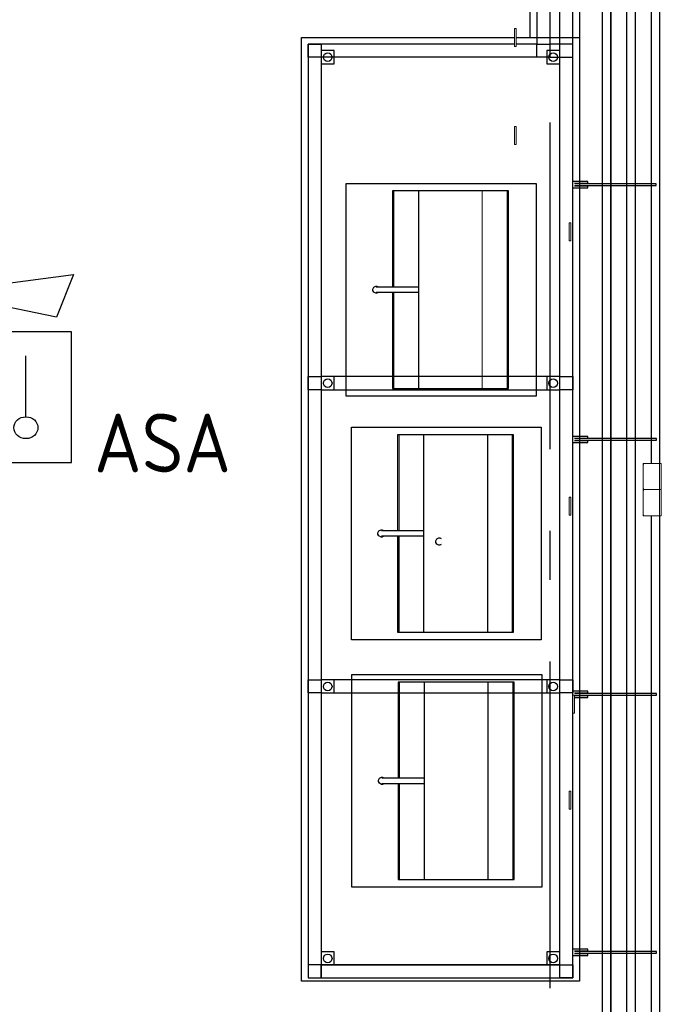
# Model space of a CAD drawing. Header units: millimetres. Extents: x -285236 to 84130, y -470 to 79511.
# Tile 121 of 192: x 8336 to 10299, y 35663 to 38677. Entities that reach past the tile are written whole.
import ezdxf
from ezdxf.enums import TextEntityAlignment as Align

# ---------------------------------------------------------------- set-up
doc = ezdxf.new("R2010")
doc.units = ezdxf.units.MM
doc.linetypes.add('NLRS_stramien', pattern=[1650, 1000, -250, 150, -250])
doc.layers.add('EL6511--', color=3, linetype='Continuous')
doc.layers.add('XREF', color=254, linetype='Continuous')
doc.styles.add('STABICAD-018', font='ISOCP.SHX', dxfattribs={"height": 180})

# ---------------------------------------------------------------- blocks, each defined once
blk = doc.blocks.new('VB655IS2')
at = {"color": 0, "linetype": 'Continuous'}
blk.add_lwpolyline([(-1.667, 2.333), (-1.667, 3.909), (-0.89, 3.909), (-0.89, 2.333)], close=True, dxfattribs=at)
blk.add_lwpolyline([(-0.89, 3.371), (2.061, 3.756), (1.543, 2.449), (-0.89, 2.948)], dxfattribs=at)
blk = doc.blocks.new('*U140')
at = {"color": 0, "linetype": 'Continuous'}
for p, q in [((-2, 2), (-2, -2)), ((2, 2), (-2, 2)), ((2, -2), (2, 2)), ((0.605, -0.604), (0.605, 1.267)), ((-2, -2), (2, -2))]:
    blk.add_line(p, q, dxfattribs=at)
blk.add_lwpolyline([(-0.748, 1.188), (-1.011, 0.35, 0.457698), (-0.759, -0.056, -0.462378), (-0.514, -0.46), (-0.78, -1.266)], format="xyb", dxfattribs=at)
blk.add_ellipse((0.605, -0.933), major_axis=(0.367, 0), ratio=0.909091, dxfattribs=at)
at = {"color": 0, "linetype": 'Continuous', "lineweight": 100}
blk.add_blockref('VB655IS2', (0, 0), dxfattribs=at)
at = {"color": 0, "linetype": 'Continuous', "style": 'STABICAD-018'}
for tag, p in [('CODING1', (0.435, 11.731)), ('CODING2', (0.709, 9.271)), ('ARTICLECODE', (2.213, 7.029)), ('FIREPROTECTION_PANEL', (2.213, 4.719)), ('FIREPROTECTION_ZONE', (1.704, 2.423)), ('FIREPROTECTION_HARDWARENUMBER', (13.458, 0.267))]:
    blk.add_attdef(tag, text='', height=1.8, dxfattribs=at).set_placement(p, align=Align.MIDDLE)
blk.add_attdef('TEXT1', (3.529, -3.381), '', height=1.8, dxfattribs=at)

msp = doc.modelspace()

# ---------------------------------------------------------------- linework, layer by layer
at = {"layer": 'XREF', "linetype": 'NLRS_stramien'}
msp.add_line((9957.8696, 77962.7572), (9957.8696, 8370.0218), dxfattribs=at)
at = {"layer": 'XREF'}
for p, q in [((10268.3725, 37319.185), (10268.3725, 40622.6047)), ((10293.243, 40622.6047), (10293.243, 37319.185)), ((10293.5952, 40622.6047), (10293.5952, 37319.185)), ((10047.8696, 39967.7708), (10047.8696, 35733.6047)), ((9897.8696, 38622.6047), (10047.8696, 38622.6047)), ((9556.6668, 37547.965), (9556.6668, 38152.8545)), ((9826.9802, 38152.8545), (9826.9802, 37548.4454)), ((9426.5191, 37859.7154), (9556.6668, 37859.7154)), ((9556.6668, 37841.7304), (9426.5191, 37841.7304)), ((9476.2409, 37841.7304), (9476.2409, 37547.965)), ((9480.4739, 37547.965), (9480.4739, 37841.7304)), ((9572.2966, 36801.9752), (9572.2966, 37406.8647)), ((9766.4373, 37406.8647), (9766.4373, 36802.4555)), ((9842.61, 37406.8647), (9842.61, 36802.4555)), ((10268.3725, 34258.5919), (10268.3725, 37158.5919)), ((10268.4591, 34258.5919), (10268.4591, 37158.5919)), ((10293.243, 37158.5919), (10293.243, 34258.5919)), ((10293.5952, 37158.5919), (10293.5952, 34258.5919)), ((9442.1489, 37113.7255), (9572.2966, 37113.7255)), ((9572.2966, 37095.7406), (9442.1489, 37095.7406)), ((9491.8707, 37095.7406), (9491.8707, 36801.9752)), ((9496.1037, 36801.9752), (9496.1037, 37095.7406)), ((9497.7374, 36356.4961), (9497.7374, 36649.6352)), ((9573.9303, 36044.7457), (9573.9303, 36649.6352)), ((9768.0711, 36649.6352), (9768.0711, 36045.226)), ((9844.2437, 36649.6352), (9844.2437, 36045.226)), ((9443.7826, 36356.4961), (9573.9303, 36356.4961)), ((9573.9303, 36338.5111), (9443.7826, 36338.5111)), ((9493.5045, 36338.5111), (9493.5045, 36044.7457)), ((9497.7374, 36044.7457), (9497.7374, 36338.5111))]:
    msp.add_line(p, q, dxfattribs=at)
at = {"layer": 'XREF', "lineweight": 18}
for p, q in [((9849.4903, 38595.1047), (9849.4903, 38650.1047)), ((9854.4903, 38650.1047), (9849.4903, 38650.1047)), ((9854.4903, 38650.1047), (9854.4903, 38595.1047)), ((9854.4903, 38595.1047), (9849.4903, 38595.1047)), ((9849.4903, 38295.1047), (9849.4903, 38350.1047)), ((9854.4903, 38350.1047), (9849.4903, 38350.1047)), ((9854.4903, 38350.1047), (9854.4903, 38295.1047)), ((9854.4903, 38295.1047), (9849.4903, 38295.1047)), ((9480.4739, 37859.7154), (9480.4739, 38152.8545)), ((9750.8075, 38152.8545), (9750.8075, 37548.4454)), ((10016.7307, 38000.4691), (10016.7307, 38055.4691)), ((10021.7307, 38055.4691), (10016.7307, 38055.4691)), ((10021.7307, 38055.4691), (10021.7307, 38000.4691)), ((10021.7307, 38000.4691), (10016.7307, 38000.4691)), ((9480.4739, 37552.8254), (9480.4739, 37548.4454)), ((9556.6668, 37552.8254), (9556.6668, 37548.4454)), ((9496.1037, 37113.7255), (9496.1037, 37406.8647)), ((10016.7307, 37160.4691), (10016.7307, 37215.4691)), ((10021.7307, 37215.4691), (10016.7307, 37215.4691)), ((10021.7307, 37215.4691), (10021.7307, 37160.4691)), ((10021.7307, 37160.4691), (10016.7307, 37160.4691)), ((9496.1037, 36806.8356), (9496.1037, 36802.4555)), ((9572.2966, 36806.8356), (9572.2966, 36802.4555)), ((10028.3269, 36554.7623), (10028.3269, 36609.7623)), ((10033.3269, 36609.7623), (10028.3269, 36609.7623)), ((10033.3269, 36609.7623), (10033.3269, 36554.7623)), ((10033.3269, 36554.7623), (10028.3269, 36554.7623)), ((10016.7307, 36260.4691), (10016.7307, 36315.4691)), ((10021.7307, 36315.4691), (10016.7307, 36315.4691)), ((10021.7307, 36315.4691), (10021.7307, 36260.4691)), ((10021.7307, 36260.4691), (10016.7307, 36260.4691)), ((9497.7374, 36049.6061), (9497.7374, 36045.226)), ((9573.9303, 36049.6061), (9573.9303, 36045.226))]:
    msp.add_line(p, q, dxfattribs=at)
at = {"layer": 'XREF', "lineweight": 9}
for p, q in [((10293.5952, 37318.5919), (10243.5952, 37318.5919)), ((10243.5952, 37318.5919), (10243.5952, 37238.5919)), ((10245.5952, 37316.5919), (10243.5952, 37316.5919)), ((10293.5952, 37238.5919), (10293.5952, 37318.5919)), ((10293.5952, 37318.5919), (10298.5952, 37318.5919)), ((10298.5952, 37318.5919), (10298.5952, 37238.5919)), ((10243.5952, 37240.5919), (10245.5952, 37240.5919)), ((10293.5952, 37238.5919), (10243.5952, 37238.5919)), ((10243.5952, 37238.5919), (10243.5952, 37158.5919)), ((10243.5952, 37238.5919), (10293.5952, 37238.5919)), ((10245.5952, 37236.5919), (10243.5952, 37236.5919)), ((10293.5952, 37198.5919), (10293.5952, 37238.5919)), ((10293.5952, 37238.5919), (10298.5952, 37238.5919)), ((10298.5952, 37238.5919), (10293.5952, 37238.5919)), ((10298.5952, 37238.5919), (10298.5952, 37158.5919)), ((10293.5952, 37158.5919), (10293.5952, 37197.5733)), ((10243.5952, 37160.5919), (10245.5952, 37160.5919)), ((10243.5952, 37158.5919), (10293.5952, 37158.5919)), ((10298.5952, 37158.5919), (10293.5952, 37158.5919))]:
    msp.add_line(p, q, dxfattribs=at)
at = {"layer": 'XREF', "flags": 128}
for points in [[(9854.4903, 38622.6047), (9897.8696, 38622.6047), (9897.8696, 40402.6047), (9197.8696, 40402.6047), (9197.8696, 40622.6047), (10047.8696, 40622.6047), (10047.8696, 40047.7708)], [(10143.4909, 40622.6047), (10143.4909, 32616.5019), (10118.3559, 32616.5019), (10118.3559, 40622.6047)], [(10218.367, 40622.6047), (10218.367, 32616.5019), (10193.4965, 32616.5019), (10193.4965, 40622.6047)], [(10268.4591, 37319.185), (10268.4591, 40622.6047), (10293.5952, 40622.6047)], [(10047.8696, 35733.6047), (9197.8696, 35733.6047), (9197.8696, 38622.6047), (9849.4903, 38622.6047)], [(10032.5474, 38176.5812), (10073.5573, 38176.5812), (10073.5573, 38181.6082), (10027.5204, 38181.6082)], [(10027.5204, 38162.5585), (10073.5573, 38162.5585), (10073.5573, 38167.5855), (10032.5474, 38167.5855)], [(10034.1349, 38169.7022), (10283.3689, 38169.7022), (10283.3689, 38174.7292), (10034.1349, 38174.7292)], [(9476.2409, 37552.8254), (9476.2409, 37548.4454), (9831.2131, 37548.4454), (9831.2131, 38152.8545), (9476.2409, 38152.8545), (9476.2409, 37859.7154)], [(9432.8584, 37841.7304), (9428.6254, 37839.6241), (9425.4659, 37839.6241), (9419.1267, 37842.7836), (9415.9469, 37848.09), (9415.9469, 37852.3229), (9419.1267, 37858.6622), (9425.4659, 37861.8217), (9428.6254, 37861.8217), (9432.8584, 37859.7154)], [(9491.8707, 36806.8356), (9491.8707, 36802.4555), (9846.8429, 36802.4555), (9846.8429, 37406.8647), (9491.8707, 37406.8647), (9491.8707, 37113.7255)], [(10032.8967, 37396.6005), (10073.9065, 37396.6005), (10073.9065, 37401.6275), (10027.8696, 37401.6275)], [(10027.8696, 37382.5777), (10073.9065, 37382.5777), (10073.9065, 37387.6048), (10032.8967, 37387.6048)], [(10034.4841, 37389.7214), (10283.7182, 37389.7214), (10283.7182, 37394.7484), (10034.4841, 37394.7484)], [(9448.4882, 37095.7406), (9444.2552, 37093.6343), (9441.0957, 37093.6343), (9434.7564, 37096.7938), (9431.5767, 37102.1002), (9431.5767, 37106.3331), (9434.7564, 37112.6724), (9441.0957, 37115.8319), (9444.2552, 37115.8319), (9448.4882, 37113.7255)], [(9625.5077, 37070.8987), (9621.2748, 37068.7924), (9618.1152, 37068.7924), (9611.776, 37071.9519), (9608.5962, 37077.2582), (9608.5962, 37081.4912), (9611.776, 37087.8305), (9618.1152, 37090.99), (9621.2748, 37090.99), (9625.5077, 37088.8836)], [(9493.5045, 36049.6061), (9493.5045, 36045.226), (9848.4767, 36045.226), (9848.4767, 36649.6352), (9493.5045, 36649.6352), (9493.5045, 36356.4961)], [(10032.8967, 36616.6197), (10073.9065, 36616.6197), (10073.9065, 36621.6467), (10027.8696, 36621.6467)], [(10033.3269, 36602.597), (10073.9065, 36602.597), (10073.9065, 36607.624), (10033.3269, 36607.624)], [(10034.4841, 36609.7406), (10283.7182, 36609.7406), (10283.7182, 36614.7676), (10034.4841, 36614.7676)], [(9450.1219, 36338.5111), (9445.889, 36336.4048), (9442.7295, 36336.4048), (9436.3902, 36339.5643), (9433.2104, 36344.8707), (9433.2104, 36349.1036), (9436.3902, 36355.4429), (9442.7295, 36358.6024), (9445.889, 36358.6024), (9450.1219, 36356.4961)], [(10032.8967, 35826.6389), (10073.9065, 35826.6389), (10073.9065, 35831.666), (10027.8696, 35831.666)], [(10027.8696, 35812.6162), (10073.9065, 35812.6162), (10073.9065, 35817.6432), (10032.8967, 35817.6432)], [(10034.4841, 35819.7599), (10283.7182, 35819.7599), (10283.7182, 35824.7869), (10034.4841, 35824.7869)]]:
    msp.add_lwpolyline(points, dxfattribs=at)
at = {"layer": 'XREF', "linetype": 'Continuous', "flags": 128}
for points in [[(9217.8696, 35744.0512), (10027.8696, 35744.0512), (10027.8696, 40602.6047), (9217.8696, 40602.6047), (9217.8696, 40422.6047), (9917.8696, 40422.6047), (9917.8696, 38602.6047), (9854.4903, 38602.6047)], [(9849.4903, 38602.6047), (9217.8696, 38602.6047), (9217.8696, 35744.0512)]]:
    msp.add_lwpolyline(points, dxfattribs=at)
at = {"layer": 'XREF', "flags": 128}
for points in [[(10143.8371, 32616.0574), (10118.4364, 32616.0574), (10118.4364, 40622.6047), (10143.8371, 40622.6047)], [(10218.7162, 40622.6047), (10218.7162, 32616.0574), (10193.5801, 32616.0574), (10193.5801, 40622.6047)], [(9915.8517, 37525.1743), (9334.684, 37525.1743), (9334.684, 38176.1256), (9915.8517, 38176.1256)], [(9931.4814, 36779.1845), (9350.3138, 36779.1845), (9350.3138, 37430.1357), (9931.4814, 37430.1357)], [(9933.1152, 36021.955), (9351.9475, 36021.955), (9351.9475, 36672.9063), (9933.1152, 36672.9063)]]:
    msp.add_lwpolyline(points, close=True, dxfattribs=at)
at = {"layer": 'XREF', "linetype": 'Continuous', "flags": 128}
for points in [[(9217.8696, 35784.0512), (9217.8696, 35744.0512), (9257.8696, 35744.0512), (9257.8696, 35784.0512), (9987.8696, 35784.0512), (9987.8696, 40562.6047), (9257.8696, 40562.6047), (9257.8696, 40462.6047), (9957.8696, 40462.6047), (9957.8696, 38562.6047), (9257.8696, 38562.6047), (9257.8696, 35784.0512)], [(9217.8696, 38602.6047), (9257.8696, 38602.6047), (9257.8696, 38562.6047), (9217.8696, 38562.6047)], [(9257.8696, 38542.6047), (9297.8696, 38542.6047), (9297.8696, 38582.6047), (9257.8696, 38582.6047)], [(9917.8696, 38602.6047), (9957.8696, 38602.6047), (9957.8696, 38562.6047), (9917.8696, 38562.6047)], [(9947.8696, 38542.6047), (9987.8696, 38542.6047), (9987.8696, 38582.6047), (9947.8696, 38582.6047)], [(10027.8696, 38602.6047), (9957.8696, 38602.6047), (9957.8696, 38562.6047), (10027.8696, 38562.6047)], [(9217.8696, 37584.5322), (9257.8696, 37584.5322), (9257.8696, 37544.5322), (9217.8696, 37544.5322)], [(9257.8696, 37584.5322), (9257.8696, 37544.5322), (9987.8696, 37544.5322), (9987.8696, 37584.5322), (10027.8696, 37584.5322), (10027.8696, 37544.5322), (9987.8696, 37544.5322), (9987.8696, 37584.5322)], [(9257.8696, 37544.5322), (9297.8696, 37544.5322), (9297.8696, 37584.5322), (9257.8696, 37584.5322)], [(9947.8696, 37544.5322), (9987.8696, 37544.5322), (9987.8696, 37584.5322), (9947.8696, 37584.5322)], [(9217.8696, 36656.1537), (9257.8696, 36656.1537), (9257.8696, 36616.1537), (9217.8696, 36616.1537)], [(9257.8696, 36656.1537), (9257.8696, 36616.1537), (9987.8696, 36616.1537), (9987.8696, 36656.1537), (10027.8696, 36656.1537), (10027.8696, 36616.1537), (9987.8696, 36616.1537), (9987.8696, 36656.1537)], [(9257.8696, 36616.1537), (9297.8696, 36616.1537), (9297.8696, 36656.1537), (9257.8696, 36656.1537)], [(9947.8696, 36616.1537), (9987.8696, 36616.1537), (9987.8696, 36656.1537), (9947.8696, 36656.1537)], [(9257.8696, 35783.6951), (9297.8696, 35783.6951), (9297.8696, 35823.6951), (9257.8696, 35823.6951)], [(9947.8696, 35783.6951), (9987.8696, 35783.6951), (9987.8696, 35823.6951), (9947.8696, 35823.6951)], [(9257.8696, 35784.0512), (9257.8696, 35744.0512), (9987.8696, 35744.0512), (9987.8696, 35784.0512), (10027.8696, 35784.0512), (10027.8696, 35744.0512), (9987.8696, 35744.0512), (9987.8696, 35784.0512)]]:
    msp.add_lwpolyline(points, close=True, dxfattribs=at)
at = {"layer": 'XREF', "linetype": 'Continuous'}
for centre in [(9277.8696, 38562.6047), (9967.8696, 38562.6047), (9277.8696, 37564.5322), (9967.8696, 37564.5322), (9277.8696, 36636.1537), (9967.8696, 36636.1537), (9277.8696, 35803.6951), (9967.8696, 35803.6951)]:
    msp.add_circle(centre, 13.2114, dxfattribs=at)

# ---------------------------------------------------------------- block references
at = {"layer": 'EL6511--', "linetype": 'Continuous', "lineweight": 100}
ref = msp.add_blockref('*U140', (8294.1201, 37521.5542), dxfattribs=dict(at, xscale=100, yscale=100, zscale=100))
ref.add_attrib('TEXT1', 'ASA', dxfattribs={"layer": '0', "color": 1, "linetype": 'Continuous', "lineweight": 100, "height": 180, "style": 'STABICAD-018'}).set_placement((8772.6193, 37381.3842), align=Align.MIDDLE)

doc.saveas('drawing.dxf')
